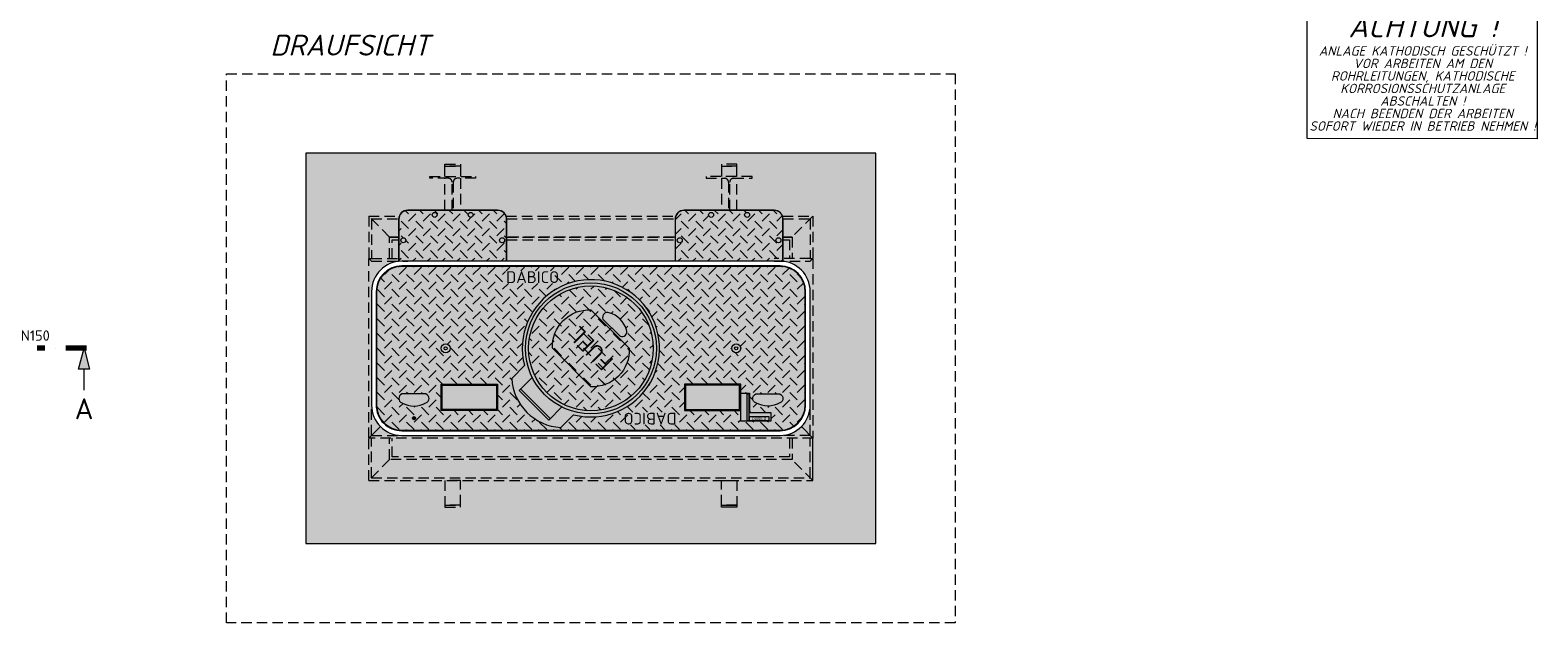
# Model space of a CAD drawing. Header units: millimetres. Extents: x -56583 to 53689, y -12797 to -109.
# Tile 6 of 16: x 2989 to 10221, y -12797 to -9956. Entities that reach past the tile are written whole.
import ezdxf
from ezdxf.enums import TextEntityAlignment as Align

# ---------------------------------------------------------------- set-up
doc = ezdxf.new("R2010")
doc.units = ezdxf.units.MM
doc.linetypes.add('HIDDEN', pattern=[0.375, 0.25, -0.125])
doc.linetypes.add('STRICHPUNKTX2', pattern=[2, 1, -0.5, 0, -0.5])
for name, color, linetype, lineweight in [('Legende', 7, 'Continuous', 18), ('P------T7', 7, 'Continuous', 18), ('P-BS---Schnitt', 7, 'Continuous', 18)]:
    doc.layers.add(name, color=color, linetype=linetype, lineweight=lineweight)
doc.styles.get("Standard").update_dxf_attribs({"font": 'isocpeur.ttf'})
pattern_1 = [(45, (5679.010329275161, -11480.90043860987), (7.105427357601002e-15, 70.71067811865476), [50, -50]), (135, (5679.010329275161, -11445.54509955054), (-70.71067811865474, 7.105427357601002e-15), [50, -50])]
pattern_2 = [(45, (5016.010329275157, -10941.93916090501), (7.105427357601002e-15, 70.71067811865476), [50, -50]), (135, (5016.010329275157, -10906.58382184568), (-70.71067811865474, 7.105427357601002e-15), [50, -50])]

msp = doc.modelspace()

# ---------------------------------------------------------------- hatches: boundary and pattern name
at = {"lineweight": 0}
h = msp.add_hatch(color=254, dxfattribs=at)
h.dxf.hatch_style = 1
h.paths.add_polyline_path([(7045.810329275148, -10546.10043860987), (4312.210329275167, -10546.10043860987), (4312.210329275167, -12415.70043860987), (7045.810329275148, -12415.70043860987)])
h.paths.add_polyline_path([(4771.710329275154, -11898.20043860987, -0.4142135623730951), (4626.710329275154, -11753.20043860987), (4626.710329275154, -11480.90043860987), (4626.710329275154, -11208.60043860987, -0.3841755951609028), (4756.710329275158, -11064.37838759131), (4756.710329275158, -10862.40043860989, -0.4142135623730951), (4800.510329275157, -10818.60043860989), (5231.510329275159, -10818.60043860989, -0.4142135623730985), (5275.31032927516, -10862.40043860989), (5275.310329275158, -11063.60043860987), (6082.710329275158, -11063.60043860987), (6082.710329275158, -10862.40043860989, -0.4142135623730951), (6126.510329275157, -10818.60043860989), (6557.510329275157, -10818.60043860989, -0.4142135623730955), (6601.310329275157, -10862.40043860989), (6601.310329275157, -11064.37838759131, -0.3841755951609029), (6731.31032927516, -11208.60043860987), (6731.31032927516, -11480.90043860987), (6731.31032927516, -11753.20043860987, -0.4142135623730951), (6586.31032927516, -11898.20043860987)], flags=16)
h = msp.add_hatch(dxfattribs=at)
h.set_pattern_fill('GENERAL_CHECKEREDPLATE', color=256, scale=50, angle=45, pattern_type=2)
h.set_pattern_definition(pattern_2)
edge = h.paths.add_edge_path()
edge.add_arc((5102.310329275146, -10841.10043860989), 12, 0, 360)
edge = h.paths.add_edge_path()
edge.add_arc((4779.210329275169, -10963.00043860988), 12, 0, 360)
edge = h.paths.add_edge_path()
edge.add_arc((5231.510329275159, -10862.40043860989), 42.79999999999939, 0, 90.00000000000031)
edge.add_line((5231.510329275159, -10819.60043860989), (4800.510329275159, -10819.60043860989))
edge.add_arc((4800.510329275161, -10862.40043860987), 42.79999999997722, 90.00000000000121, 179.9999999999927)
edge.add_line((4757.710329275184, -10862.40043860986), (4757.710329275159, -11064.27788320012))
edge.add_arc((4771.710329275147, -11208.60043860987), 144.9999999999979, 89.99999999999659, 95.54063766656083, ccw=False)
edge.add_line((4771.710329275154, -11063.60043860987), (5274.310329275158, -11063.60043860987))
edge.add_line((5274.310329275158, -11063.60043860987), (5274.310329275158, -10862.40043860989))
h = msp.add_hatch(color=253, dxfattribs=at)
h.dxf.hatch_style = 1
h.paths.add_polyline_path([(5274.31032927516, -10862.40043860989, 0.4142135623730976), (5231.510329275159, -10819.60043860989), (4800.510329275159, -10819.60043860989, 0.4142135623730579), (4757.710329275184, -10862.40043860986), (4757.710329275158, -11064.27788320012, -0.02418030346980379), (4771.710329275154, -11063.60043860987), (5274.310329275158, -11063.60043860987)])
h = msp.add_hatch(dxfattribs=at)
h.set_pattern_fill('GENERAL_CHECKEREDPLATE', color=256, scale=50, angle=45, pattern_type=2)
h.set_pattern_definition(pattern_2)
edge = h.paths.add_edge_path()
edge.add_arc((6255.710329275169, -10841.10043860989), 12, 0, 360)
edge = h.paths.add_edge_path()
edge.add_arc((6428.310329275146, -10841.10043860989), 12, 0, 360)
edge = h.paths.add_edge_path()
edge.add_arc((6126.510329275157, -10862.40043860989), 42.79999999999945, 89.99999999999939, 180)
edge.add_line((6083.710329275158, -10862.40043860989), (6083.710329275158, -11063.60043860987))
edge.add_line((6083.710329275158, -11063.60043860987), (6586.310329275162, -11063.60043860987))
edge.add_arc((6586.310329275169, -11208.60043860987), 144.9999999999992, 84.45936233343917, 90.00000000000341, ccw=False)
edge.add_line((6600.310329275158, -11064.27788320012), (6600.310329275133, -10862.40043860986))
edge.add_arc((6557.510329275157, -10862.40043860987), 42.79999999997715, 7.296192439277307e-12, 89.99999999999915)
edge.add_line((6557.510329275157, -10819.60043860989), (6126.510329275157, -10819.60043860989))
h = msp.add_hatch(color=253, dxfattribs=at)
h.dxf.hatch_style = 1
h.paths.add_polyline_path([(6600.310329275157, -10862.40043860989, 0.4142135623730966), (6557.510329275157, -10819.60043860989), (6126.510329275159, -10819.60043860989, 0.4142135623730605), (6083.710329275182, -10862.40043860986), (6083.710329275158, -11063.60043860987), (6586.31032927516, -11063.60043860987, -0.02418030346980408), (6600.310329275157, -11064.27788320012)])
h = msp.add_hatch(dxfattribs=at)
h.set_pattern_fill('GENERAL_CHECKEREDPLATE', color=256, scale=50, angle=45, pattern_type=2)
h.set_pattern_definition(pattern_1)
h.paths.add_polyline_path([(6397.510329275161, -11652.79277150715), (6397.510329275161, -11778.79277150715), (6127.510329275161, -11778.79277150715), (6127.510329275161, -11652.79277150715)])
edge = h.paths.add_edge_path()
edge.add_arc((6478.699984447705, -11721.29277150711), 23.18965517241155, 112.0070817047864, 247.9929182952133)
edge.add_arc((6528.010329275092, -11638.15943817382), 119.6333333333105, 240.9996664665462, 299.0003335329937)
edge.add_arc((6577.32067410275, -11721.29277150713), 23.18965517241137, 292.0070817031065, 427.9929182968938)
edge.add_line((6586.010329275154, -11699.79277150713), (6470.010329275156, -11699.79277150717))
h.paths.add_polyline_path([(6397.510329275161, -11830.79277150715), (6397.510329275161, -11695.79277150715), (6440.510329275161, -11695.79277150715), (6440.510329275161, -11787.79277150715), (6542.510329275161, -11787.79277150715), (6542.510329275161, -11830.79277150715)])
edge = h.paths.add_edge_path()
edge.add_arc((6376.010329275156, -11480.90043860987), 21.5, 0, 360)
h.paths.add_polyline_path([(4960.510329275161, -11778.79277150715), (4960.510329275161, -11652.79277150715), (5230.510329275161, -11652.79277150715), (5230.510329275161, -11778.79277150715)])
edge = h.paths.add_edge_path()
edge.add_line((4772.010329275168, -11699.79277150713), (4888.010329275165, -11699.79277150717))
edge.add_arc((4879.320674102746, -11721.29277150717), 23.18965517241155, -67.99291829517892, 67.99291829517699, ccw=False)
edge.add_arc((4830.010329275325, -11638.15943817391), 119.6333333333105, 240.999666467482, 299.0003335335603, ccw=False)
edge.add_arc((4780.699984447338, -11721.29277150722), 23.18965517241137, 112.00708170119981, 247.9929182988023, ccw=False)
edge = h.paths.add_edge_path()
edge.add_arc((4982.010329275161, -11480.90043860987), 21.5, 0, 360)
edge = h.paths.add_edge_path()
edge.add_line((5299.078577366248, -11625.36563238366), (5360.596867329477, -11563.84734242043))
edge.add_arc((5679.010329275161, -11480.90043860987), 329.0399999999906, -104.68989935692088, 194.6010800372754, ccw=False)
edge.add_line((5595.569924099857, -11799.18493459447), (5534.478597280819, -11860.37723150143))
edge.add_arc((5548.059866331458, -11611.37317479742), 249.3741588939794, 183.2165724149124, 266.87804628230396, ccw=False)
h.paths.add_polyline_path([(6092.295152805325, -11787.70448207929), (6092.295152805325, -11847.87451667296), (5855.644025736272, -11847.87451667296), (5855.644025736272, -11787.70448207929)])
edge = h.paths.add_edge_path()
edge.add_arc((4771.710329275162, -11753.20043860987), 120.5923328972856, 180.0000000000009, 269.9999999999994)
edge.add_line((4771.710329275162, -11873.79277150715), (6586.31032927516, -11873.79277150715))
edge.add_arc((6586.31032927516, -11753.20043860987), 120.5923328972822, 269.9999999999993, 360.0000000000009)
edge.add_line((6706.902662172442, -11753.20043860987), (6706.902662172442, -11208.60043860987))
edge.add_arc((6586.31032927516, -11208.60043860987), 120.592332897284, 0, 89.9999999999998)
edge.add_line((6586.31032927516, -11088.00810571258), (4771.710329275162, -11088.00810571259))
edge.add_arc((4771.710329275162, -11208.60043860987), 120.592332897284, 90.00000000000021, 179.9999999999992)
edge.add_line((4651.117996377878, -11208.60043860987), (4651.117996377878, -11753.20043860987))
h.paths.add_polyline_path([(5506.036836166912, -11109.62535201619), (5506.036836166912, -11169.79538660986), (5269.385709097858, -11169.79538660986), (5269.385709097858, -11109.62535201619)])
h = msp.add_hatch(color=253, dxfattribs=at)
h.dxf.hatch_style = 1
h.paths.add_polyline_path([(6706.902662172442, -11208.60043860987, 0.4142135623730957), (6586.310329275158, -11088.00810571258), (4771.710329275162, -11088.00810571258, 0.4142135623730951), (4651.117996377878, -11208.60043860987), (4651.117996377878, -11753.20043860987, 0.4142135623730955), (4771.710329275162, -11873.79277150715), (6586.31032927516, -11873.79277150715, 0.4142135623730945), (6706.902662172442, -11753.20043860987)])
h = msp.add_hatch(dxfattribs=at)
h.set_pattern_fill('GENERAL_CHECKEREDPLATE', color=256, scale=50, angle=45, pattern_type=2)
h.set_pattern_definition(pattern_1)
edge = h.paths.add_edge_path()
edge.add_arc((5679.010329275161, -11480.90043860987), 299.0399999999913, 0, 360)
edge = h.paths.add_edge_path()
edge.add_arc((5758.340395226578, -11331.83501423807), 23.18965517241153, 67.0070817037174, 202.9929182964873)
edge.add_line((5736.993085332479, -11340.89329593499), (5819.017471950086, -11422.91768255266))
edge.add_arc((5828.075753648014, -11401.57037265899), 23.18965517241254, 247.0070817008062, 382.9929183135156)
edge.add_arc((5734.423930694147, -11425.48683719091), 119.6333333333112, 15.9996664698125, 74.00033353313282)
at = {"lineweight": 0, "true_color": 0xf3e03b}
h = msp.add_hatch(color=53, dxfattribs=at)
h.dxf.hatch_style = 1
edge = h.paths.add_edge_path()
edge.add_arc((5669.598494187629, -11471.48860352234), 174.6896551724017, 86.91155346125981, 183.0884465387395, ccw=False)
edge.add_line((5679.010329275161, -11297.05267550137), (5862.858092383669, -11480.90043861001))
edge.add_arc((5688.422164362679, -11490.31227369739), 174.6896551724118, -93.08844653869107, 3.088446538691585, ccw=False)
edge.add_line((5679.010329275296, -11664.74820171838), (5495.162566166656, -11480.90043860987))
at = {"lineweight": 0}
h = msp.add_hatch(dxfattribs=at)
h.set_pattern_fill('GENERAL_CHECKEREDPLATE', color=256, scale=50, angle=45, pattern_type=2)
h.set_pattern_definition([(45, (5679.010329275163, -11480.90043860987), (7.105427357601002e-15, 70.71067811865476), [50, -50]), (135, (5679.010329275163, -11445.54509955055), (-70.71067811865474, 7.105427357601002e-15), [50, -50])])
edge = h.paths.add_edge_path()
edge.add_arc((5669.59849418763, -11471.48860352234), 174.6896551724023, 86.91155346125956, 183.0884465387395)
edge.add_line((5495.162566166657, -11480.90043860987), (5679.010329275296, -11664.74820171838))
edge.add_arc((5688.422164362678, -11490.31227369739), 174.6896551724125, 266.9115534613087, 363.0884465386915)
edge.add_line((5862.858092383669, -11480.90043861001), (5679.010329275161, -11297.05267550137))
h.paths.add_polyline_path([(5726.684485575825, -11600.47845295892), (5561.926918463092, -11435.72088584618), (5633.991984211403, -11363.65582009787), (5798.749551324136, -11528.41338721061)])
h = msp.add_hatch(color=30, dxfattribs=at)
h.dxf.hatch_style = 1
h.paths.add_polyline_path([(4965.510329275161, -11657.79277150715), (5225.510329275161, -11657.79277150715), (5225.510329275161, -11773.79277150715), (4965.510329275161, -11773.79277150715)])
h = msp.add_hatch(color=30, dxfattribs=at)
h.dxf.hatch_style = 1
h.paths.add_polyline_path([(6392.510329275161, -11657.79277150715), (6132.510329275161, -11657.79277150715), (6132.510329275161, -11773.79277150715), (6392.510329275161, -11773.79277150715)])
h = msp.add_hatch(color=1, dxfattribs=at)
h.dxf.hatch_style = 1
edge = h.paths.add_edge_path()
edge.add_arc((4830.01032927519, -11815.79277150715), 7.5, 0, 360)
at = {"layer": 'P-BS---Schnitt', "linetype": 'Continuous', "lineweight": 18}
msp.add_hatch(color=0, dxfattribs=at).paths.add_polyline_path([(3247.871893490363, -11480.90043860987), (3274.666893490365, -11580.90043860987), (3221.076893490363, -11580.90043860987)])

# ---------------------------------------------------------------- linework, layer by layer
at = {"linetype": 'HIDDEN', "lineweight": 0, "ltscale": 200}
for p, q in [((4613.710329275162, -10847.60043860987), (4613.710329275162, -11050.60043860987)), ((6744.31032927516, -10847.60043860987), (6744.31032927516, -11050.60043860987)), ((4626.710329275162, -10860.60043860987), (4756.747331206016, -10860.60043860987)), ((4626.710329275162, -10860.60043860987), (4626.710329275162, -11050.60043860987)), ((5275.273327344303, -10860.60043860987), (6082.747331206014, -10860.60043860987)), ((6601.273327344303, -10860.60043860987), (6731.31032927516, -10860.60043860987)), ((6731.31032927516, -10860.60043860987), (6731.31032927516, -11050.60043860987)), ((4626.710329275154, -11050.60043860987), (4756.710329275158, -11050.60043860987)), ((4626.710329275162, -11063.60043860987), (4800.510329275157, -11063.60043860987)), ((6731.31032927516, -11050.60043860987), (6557.510329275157, -11050.60043860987)), ((6557.510329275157, -11063.60043860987), (6731.31032927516, -11063.60043860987)), ((4626.71032927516, -11898.20043860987), (4626.710329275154, -11753.20043860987)), ((6731.31032927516, -11898.20043860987), (6731.31032927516, -11753.20043860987)), ((4613.710329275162, -12114.20043860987), (4613.710329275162, -11911.20043860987)), ((4626.71032927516, -11898.20043860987), (4771.710329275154, -11898.20043860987)), ((4626.710329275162, -12101.20043860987), (4626.710329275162, -11911.20043860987)), ((6731.31032927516, -11898.20043860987), (6586.31032927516, -11898.20043860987)), ((6731.31032927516, -12101.20043860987), (6731.31032927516, -11911.20043860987)), ((4626.710329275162, -12101.20043860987), (6731.31032927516, -12101.20043860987))]:
    msp.add_line(p, q, dxfattribs=at)
at = {"lineweight": 0}
for p, q in [((4613.710329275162, -11050.60043860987), (4626.710329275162, -11063.60043860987)), ((6744.31032927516, -11050.60043860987), (6731.31032927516, -11063.60043860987)), ((5335.32814934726, -11683.16126230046), (5397.79891291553, -11620.6904987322)), ((5476.749505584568, -11824.58261853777), (5335.32814934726, -11683.16126230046)), ((5483.820573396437, -11817.51155072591), (5342.399217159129, -11676.0901944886)), ((5476.749505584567, -11824.58261853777), (5539.220269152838, -11762.1118549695)), ((4613.710329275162, -11911.20043860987), (4669.179846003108, -11855.73092188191)), ((6744.31032927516, -11911.20043860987), (6688.840812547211, -11855.73092188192)), ((6744.31032927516, -12114.20043860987), (6744.31032927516, -11911.20043860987))]:
    msp.add_line(p, q, dxfattribs=at)
at = {"linetype": 'HIDDEN', "lineweight": 0, "ltscale": 200}
for points in [[(3931.210329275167, -10165.10043860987), (7426.810329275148, -10165.10043860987), (7426.810329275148, -12796.70043860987), (3931.210329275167, -12796.70043860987)], [(5053.010329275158, -10607.40043860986), (4979.010329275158, -10607.40043860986), (4979.010329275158, -10597.40043860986), (5053.010329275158, -10597.40043860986)], [(6305.010329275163, -10607.40043860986), (6379.010329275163, -10607.40043860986), (6379.010329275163, -10597.40043860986), (6305.010329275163, -10597.40043860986)], [(4613.710329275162, -12114.20043860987), (6744.31032927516, -12114.20043860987), (6644.510329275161, -12014.40043860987), (4713.510329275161, -12014.40043860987)], [(5053.010329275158, -12114.20043860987), (4979.010329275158, -12114.20043860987), (4979.010329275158, -12232.40043860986), (5053.010329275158, -12232.40043860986)], [(6305.010329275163, -12114.20043860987), (6379.010329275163, -12114.20043860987), (6379.010329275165, -12232.40043860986), (6305.010329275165, -12232.40043860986)], [(5053.010329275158, -12232.40043860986), (4979.010329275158, -12232.40043860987), (4979.010329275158, -12242.40043860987), (5053.010329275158, -12242.40043860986)]]:
    msp.add_lwpolyline(points, close=True, dxfattribs=at)
at = {"lineweight": 0}
for points in [[(4312.210329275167, -12415.70043860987), (7045.810329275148, -12415.70043860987), (7045.810329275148, -10546.10043860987), (4312.210329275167, -10546.10043860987)], [(4960.510329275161, -11652.79277150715), (5230.510329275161, -11652.79277150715), (5230.510329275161, -11778.79277150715), (4960.510329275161, -11778.79277150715)], [(4965.510329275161, -11657.79277150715), (5225.510329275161, -11657.79277150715), (5225.510329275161, -11773.79277150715), (4965.510329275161, -11773.79277150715)], [(6397.510329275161, -11652.79277150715), (6127.510329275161, -11652.79277150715), (6127.510329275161, -11778.79277150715), (6397.510329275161, -11778.79277150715)], [(6392.510329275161, -11657.79277150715), (6132.510329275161, -11657.79277150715), (6132.510329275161, -11773.79277150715), (6392.510329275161, -11773.79277150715)], [(6397.510329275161, -11830.79277150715), (6397.510329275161, -11695.79277150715), (6440.510329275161, -11695.79277150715), (6440.510329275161, -11787.79277150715), (6542.510329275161, -11787.79277150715), (6542.510329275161, -11830.79277150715)], [(6437.715274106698, -11699.86495609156), (6427.592519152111, -11699.86495609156), (6427.592519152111, -11827.16664762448), (6437.715274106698, -11827.16664762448)], [(6437.715274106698, -11827.16664762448), (6533.599947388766, -11827.16664762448), (6533.599947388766, -11808.90035754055), (6437.715274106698, -11808.90035754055)], [(6305.010329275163, -12232.40043860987), (6379.010329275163, -12232.40043860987), (6379.010329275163, -12242.40043860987), (6305.010329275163, -12242.40043860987)]]:
    msp.add_lwpolyline(points, close=True, dxfattribs=at)
at = {"linetype": 'HIDDEN', "lineweight": 0, "ltscale": 200}
for points in [[(4979.010329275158, -10657.40043860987), (4979.010329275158, -10607.40043860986), (5053.010329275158, -10607.40043860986), (5053.010329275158, -10657.40043860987)], [(6379.010329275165, -10657.40043860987), (6379.010329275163, -10607.40043860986), (6305.010329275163, -10607.40043860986), (6305.010329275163, -10657.40043860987)], [(4979.010329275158, -10818.60043860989), (4979.010329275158, -10665.90043860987)], [(5053.010329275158, -10665.90043860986), (5053.010329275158, -10818.60043860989)], [(6305.010329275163, -10665.90043860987), (6305.010329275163, -10818.60043860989)], [(6379.010329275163, -10818.60043860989), (6379.010329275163, -10665.90043860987)], [(4756.710329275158, -10947.40043860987), (4713.510329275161, -10947.40043860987), (4613.710329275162, -10847.60043860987), (4759.286549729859, -10847.60043860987)], [(5272.734108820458, -10847.60043860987), (6085.286549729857, -10847.60043860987)], [(6598.734108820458, -10847.60043860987), (6744.31032927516, -10847.60043860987), (6644.510329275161, -10947.40043860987), (6601.310329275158, -10947.40043860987)], [(4713.510329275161, -11050.60043860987), (4713.510329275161, -10947.40043860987), (4756.710329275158, -10947.40043860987)], [(4726.510329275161, -11050.60043860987), (4726.510329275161, -10960.40043860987), (4756.710329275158, -10960.40043860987)], [(5275.310329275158, -10947.40043860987), (6082.710329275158, -10947.40043860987)], [(6082.710329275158, -10947.40043860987), (5275.310329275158, -10947.40043860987)], [(5275.310329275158, -10960.40043860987), (6082.710329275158, -10960.40043860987)], [(6601.310329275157, -10947.40043860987), (6644.510329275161, -10947.40043860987), (6644.510329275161, -11050.60043860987)], [(6601.310329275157, -10960.40043860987), (6631.510329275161, -10960.40043860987), (6631.510329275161, -11050.60043860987)], [(6731.31032927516, -11050.60043860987), (6744.31032927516, -11050.60043860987), (6744.31032927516, -11911.20043860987), (4613.710329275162, -11911.20043860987), (4613.710329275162, -11050.60043860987), (4626.710329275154, -11050.60043860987)], [(6644.510329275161, -11911.20043860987), (6644.510329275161, -12014.40043860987), (4713.510329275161, -12014.40043860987), (4713.510329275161, -11911.20043860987)], [(6631.510329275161, -11911.20043860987), (6631.510329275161, -12001.40043860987), (4726.510329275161, -12001.40043860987), (4726.510329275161, -11911.20043860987)]]:
    msp.add_lwpolyline(points, dxfattribs=at)
for points in [[(5013.010329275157, -10818.60043860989), (5013.010329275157, -10683.90043860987, 0.4142135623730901), (4995.010329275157, -10665.90043860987), (4906.010329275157, -10665.90043860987), (4906.010329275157, -10657.40043860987), (5126.010329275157, -10657.40043860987), (5126.010329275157, -10665.90043860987), (5037.010329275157, -10665.90043860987, 0.414213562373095), (5019.010329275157, -10683.90043860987), (5019.010329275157, -10818.60043860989)], [(6345.010329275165, -10818.60043860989), (6345.010329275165, -10683.90043860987, -0.4142135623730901), (6363.010329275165, -10665.90043860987), (6452.010329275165, -10665.90043860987), (6452.010329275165, -10657.40043860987), (6232.010329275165, -10657.40043860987), (6232.010329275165, -10665.90043860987), (6321.010329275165, -10665.90043860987, -0.414213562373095), (6339.010329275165, -10683.90043860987), (6339.010329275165, -10818.60043860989)]]:
    msp.add_lwpolyline(points, format="xyb", dxfattribs=at)
at = {"lineweight": 0}
for points in [[(5275.310329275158, -11063.60043860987), (5275.31032927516, -10862.40043860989, 0.4142135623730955), (5231.510329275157, -10818.60043860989), (4800.510329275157, -10818.60043860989, 0.414213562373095), (4756.710329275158, -10862.40043860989), (4756.710329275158, -11063.60043860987)], [(5274.310329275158, -11063.60043860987), (5274.31032927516, -10862.40043860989, 0.4142135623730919), (5231.510329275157, -10819.60043860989), (4800.510329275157, -10819.60043860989, 0.4142135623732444), (4757.710329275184, -10862.40043860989), (4757.710329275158, -11063.60043860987)], [(6601.310329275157, -11063.60043860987), (6601.310329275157, -10862.40043860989, 0.4142135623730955), (6557.510329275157, -10818.60043860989), (6126.510329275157, -10818.60043860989, 0.414213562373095), (6082.710329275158, -10862.40043860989), (6082.710329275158, -11063.60043860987)], [(6600.310329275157, -11063.60043860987), (6600.310329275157, -10862.40043860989, 0.4142135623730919), (6557.510329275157, -10819.60043860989), (6126.510329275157, -10819.60043860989, 0.4142135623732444), (6083.710329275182, -10862.40043860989), (6083.710329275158, -11063.60043860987)], [(5534.38157227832, -11860.47441686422), (5595.569924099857, -11799.18493459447, 3.686394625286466), (5360.596867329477, -11563.84734242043), (5299.078577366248, -11625.36563238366, 0.3821702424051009), (5534.478597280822, -11860.37723150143)]]:
    msp.add_lwpolyline(points, format="xyb", dxfattribs=at)
for points in [[(4626.710329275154, -11208.60043860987), (4626.710329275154, -11480.90043860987), (4626.710329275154, -11753.20043860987, 0.414213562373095), (4771.710329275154, -11898.20043860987), (6586.31032927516, -11898.20043860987, 0.414213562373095), (6731.31032927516, -11753.20043860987), (6731.31032927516, -11480.90043860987), (6731.31032927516, -11208.60043860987, 0.4142135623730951), (6586.31032927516, -11063.60043860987), (4771.710329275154, -11063.60043860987, 0.4142135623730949)], [(4771.710329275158, -11875.79277150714), (6586.31032927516, -11875.79277150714, 0.414213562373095), (6708.902662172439, -11753.20043860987), (6708.902662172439, -11208.60043860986, 0.414213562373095), (6586.31032927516, -11086.00810571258), (4771.710329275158, -11086.00810571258, 0.4142135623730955), (4649.11799637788, -11208.60043860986), (4649.11799637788, -11753.20043860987, 0.414213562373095)], [(4651.117996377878, -11753.20043860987, 0.414213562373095), (4771.710329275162, -11873.79277150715), (6586.31032927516, -11873.79277150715, 0.414213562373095), (6706.902662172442, -11753.20043860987), (6706.902662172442, -11208.60043860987, 0.414213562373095), (6586.31032927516, -11088.00810571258), (4771.710329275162, -11088.00810571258, 0.414213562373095), (4651.117996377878, -11208.60043860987)], [(5495.162566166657, -11480.90043860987, -0.4461538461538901), (5679.010329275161, -11297.05267550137), (5862.858092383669, -11480.90043861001, -0.446153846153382), (5679.010329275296, -11664.74820171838)], [(5819.017471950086, -11422.91768255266, 0.674418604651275), (5849.423063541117, -11392.51209096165, 0.2586206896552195), (5767.398676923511, -11310.48770434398, 0.6744186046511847), (5736.993085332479, -11340.89329593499)], [(4772.010329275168, -11699.79277150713, 0.674418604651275), (4772.010329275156, -11742.79277150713, 0.2586206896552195), (4888.010329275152, -11742.79277150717, 0.6744186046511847), (4888.010329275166, -11699.79277150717)], [(6586.010329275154, -11699.79277150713, -0.674418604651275), (6586.010329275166, -11742.79277150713, -0.2586206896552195), (6470.01032927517, -11742.79277150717, -0.6744186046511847), (6470.010329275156, -11699.79277150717)]]:
    msp.add_lwpolyline(points, format="xyb", close=True, dxfattribs=at)
for centre, radius in [((4929.710329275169, -10841.10043860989), 12), ((5102.310329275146, -10841.10043860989), 12), ((6255.710329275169, -10841.10043860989), 12), ((6428.310329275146, -10841.10043860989), 12), ((4779.210329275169, -10963.00043860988), 12), ((5252.810329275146, -10963.00043860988), 12), ((6105.210329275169, -10963.00043860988), 12), ((6578.810329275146, -10963.00043860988), 12), ((5679.010329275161, -11480.90043860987), 314.0399999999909), ((5679.010329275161, -11480.90043860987), 299.0399999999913), ((4982.010329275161, -11480.90043860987), 21.5), ((4982.010329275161, -11480.90043860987), 7.5), ((6376.010329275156, -11480.90043860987), 21.5), ((6376.010329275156, -11480.90043860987), 7.5), ((4830.01032927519, -11815.79277150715), 7.5)]:
    msp.add_circle(centre, radius, dxfattribs=at)
at = {"layer": 'Legende', "color": 0}
msp.add_lwpolyline([(9114.995346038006, -9264.036943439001), (10218.96531298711, -9264.376712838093), (10218.96531298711, -10476.04401175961), (9114.995346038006, -10475.70424236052)], close=True, dxfattribs=at)
at = {"layer": 'P-BS---Schnitt', "color": 0, "linetype": 'STRICHPUNKTX2', "lineweight": 70, "ltscale": 100}
msp.add_line((3259.968258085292, -11480.90043860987), (3022.603999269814, -11480.90043860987), dxfattribs=at)
at = {"layer": 'P-BS---Schnitt', "color": 0, "linetype": 'Continuous', "lineweight": 18}
msp.add_line((3247.871893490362, -11680.90043860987), (3247.871893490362, -11580.90043860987), dxfattribs=at)
msp.add_lwpolyline([(3274.666893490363, -11580.90043860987), (3221.076893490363, -11580.90043860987), (3247.871893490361, -11480.90043860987), (3274.666893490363, -11580.90043860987)], dxfattribs=at)

# ---------------------------------------------------------------- texts
at = {"lineweight": 0}
msp.add_text('DN150', height=50, dxfattribs=at).set_placement((2901.59840163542, -11444.76913280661))
at = {"color": 1, "lineweight": 0}
for s, heights, insert, char_height, attachment_point in [('{\\C256;DABICO}', [0], (5272.218791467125, -11111.40762568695), 56.42091691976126, 1), ('{\\Fisoct3|c0;\\C256;DABICO}', [18.13183120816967], (6485.657610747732, -11818.03350258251), 13.77205427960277, 5)]:
    msp.add_mtext_dynamic_manual_height_columns(s, width=156.4645159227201, gutter_width=12.5, heights=heights, dxfattribs=dict(at, insert=insert, char_height=char_height, attachment_point=attachment_point))
for s, insert, char_height, attachment_point, rotation in [('{\\C256;FUEL}', (5679.010329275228, -11480.90043860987), 80, 5, 135.0000000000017), ('{\\C256;DABICO}', (6090.042128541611, -11846.18000925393), 56.42091691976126, 1, 180.00000000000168)]:
    msp.add_mtext_dynamic_manual_height_columns(s, width=156.4645159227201, gutter_width=12.5, heights=[0], dxfattribs=dict(at, insert=insert, char_height=char_height, attachment_point=attachment_point, rotation=rotation))
at = {"layer": 'Legende', "color": 0, "width": 1785.1299, "attachment_point": 5}
for s, insert, char_height, line_spacing_factor in [('{\\fISOCPEUR|b0|i1|c0|p32;ACHTUNG !}', (9669.278880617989, -9937.721431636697), 105, 0.7999997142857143), ('{\\fISOCPEUR|b0|i1|c0|p32;ANLAGE KATHODISCH GESCHÜTZT !\\PVOR ARBEITEN AM DEN\\PROHRLEITUNGEN, KATHODISCHE\\PKORROSIONSSCHUTZANLAGE\\PABSCHALTEN !\\PNACH BEENDEN DER ARBEITEN\\PSOFORT WIEDER IN BETRIEB NEHMEN !}', (9669.278880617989, -10235.20346579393), 45, 0.8)]:
    msp.add_mtext(s, dxfattribs=dict(at, insert=insert, char_height=char_height, line_spacing_factor=line_spacing_factor))
at = {"layer": 'P------T7', "color": 0, "linetype": 'Continuous', "lineweight": 25}
msp.add_text('A', height=100, dxfattribs=at).set_placement((3202.823344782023, -11770.80608032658), align=Align.MIDDLE_LEFT)
at = {"layer": 'P------T7', "color": 0, "linetype": 'Continuous', "lineweight": 25, "insert": (4140.683406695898, -10077.90280171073), "char_height": 100, "attachment_point": 7}
msp.add_mtext('{\\fISOCPEUR|b0|i1|c0|p34;DRAUFSICHT}', dxfattribs=at)

doc.saveas('drawing.dxf')
